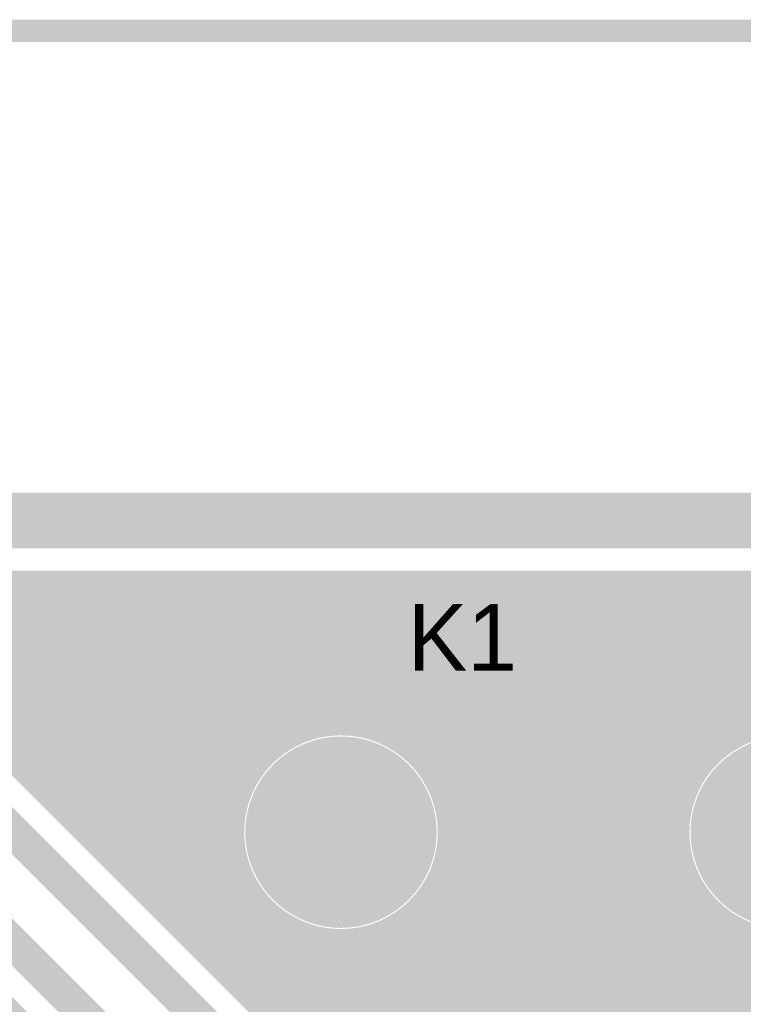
# Model space of a CAD drawing. Extents: x 7.17 to 14.1, y 4 to 11.75.
# Tile 174 of 214: x 10.49 to 10.81, y 8.64 to 9.08. Entities that reach past the tile are written whole.
import ezdxf

# ---------------------------------------------------------------- set-up
doc = ezdxf.new("R2010")
doc.units = 0
doc.layers.get('0').update_dxf_attribs({"linetype": 'CONTINUOUS'})
for name, color, linetype in [('BOTTOMLAYER', 5, 'CONTINUOUS'), ('BOTTOMSOLDER', 6, 'CONTINUOUS'), ('INTERNALPLANE1', 76, 'CONTINUOUS'), ('KEEPOUTLAYER', 6, 'CONTINUOUS'), ('MECHANICAL1', 6, 'CONTINUOUS'), ('MECHANICAL2', 216, 'CONTINUOUS'), ('MECHANICAL3', 76, 'CONTINUOUS'), ('MULTILAYER', 9, 'CONTINUOUS'), ('TOPOVERLAY', 2, 'CONTINUOUS'), ('TOPSOLDER', 216, 'CONTINUOUS')]:
    doc.layers.add(name, color=color, linetype=linetype)

# ---------------------------------------------------------------- blocks, each defined once
blk = doc.blocks.new('RELAY44_28')
at = {"layer": 'BOTTOMSOLDER', "const_width": 0.0375}
for points in [[(0.28125, 0.3, 1), (0.31875, 0.3, 1)], [(0.48125, 0.3, 1), (0.51875, 0.3, 1)]]:
    blk.add_lwpolyline(points, format="xyb", close=True, dxfattribs=at)
at = {"layer": 'MECHANICAL1', "const_width": 0.008}
blk.add_lwpolyline([(-0.05, 0.35), (0.75, 0.35)], dxfattribs=at)
at = {"layer": 'MULTILAYER', "const_width": 0.0335}
for points in [[(0.28325, 0.3, 1), (0.31675, 0.3, 1)], [(0.48325, 0.3, 1), (0.51675, 0.3, 1)]]:
    blk.add_lwpolyline(points, format="xyb", close=True, dxfattribs=at)
at = {"layer": 'TOPOVERLAY', "const_width": 0.008}
blk.add_lwpolyline([(-0.05, 0.35), (0.75, 0.35)], dxfattribs=at)
at = {"layer": 'TOPSOLDER', "const_width": 0.0375}
for points in [[(0.28125, 0.3, 1), (0.31875, 0.3, 1)], [(0.48125, 0.3, 1), (0.51875, 0.3, 1)]]:
    blk.add_lwpolyline(points, format="xyb", close=True, dxfattribs=at)

msp = doc.modelspace()

# ---------------------------------------------------------------- linework, layer by layer
at = {"layer": 'BOTTOMLAYER'}
for points, const_width in [([(7.414904, 8.8285), (11.083404, 8.8285)], 0.008), ([(10.40481, 8.8285), (10.66181, 8.5715)], 0.008), ([(10.411881, 8.8285), (10.668881, 8.5715)], 0.008), ([(10.418952, 8.8285), (10.675952, 8.5715)], 0.008), ([(10.426023, 8.8285), (10.683023, 8.5715)], 0.008), ([(10.433094, 8.8285), (10.690094, 8.5715)], 0.008), ([(10.440165, 8.8285), (10.697165, 8.5715)], 0.008), ([(10.44147, 8.786839), (10.483131, 8.8285)], 0.008), ([(10.445006, 8.783304), (10.490202, 8.8285)], 0.008), ([(10.447236, 8.8285), (10.704236, 8.5715)], 0.008), ([(10.448541, 8.779768), (10.497274, 8.8285)], 0.008), ([(10.452077, 8.776233), (10.504345, 8.8285)], 0.008), ([(10.454307, 8.8285), (10.586045, 8.696763)], 0.008), ([(10.455613, 8.772697), (10.511416, 8.8285)], 0.008), ([(10.459148, 8.769161), (10.518487, 8.8285)], 0.008), ([(10.461378, 8.8285), (10.583125, 8.706753)], 0.008), ([(10.462684, 8.765626), (10.525558, 8.8285)], 0.008), ([(10.466219, 8.76209), (10.532629, 8.8285)], 0.008), ([(10.468449, 8.8285), (10.582406, 8.714543)], 0.008), ([(10.469755, 8.758555), (10.5397, 8.8285)], 0.008), ([(10.47329, 8.755019), (10.546771, 8.8285)], 0.008), ([(10.475521, 8.8285), (10.582812, 8.721209)], 0.008), ([(10.476826, 8.751484), (10.553842, 8.8285)], 0.008), ([(10.480362, 8.747948), (10.560913, 8.8285)], 0.008), ([(10.482592, 8.8285), (10.583975, 8.727116)], 0.008), ([(10.483897, 8.744412), (10.567984, 8.8285)], 0.008), ([(10.487433, 8.740877), (10.575056, 8.8285)], 0.008), ([(10.489663, 8.8285), (10.585722, 8.732441)], 0.008), ([(10.490968, 8.737341), (10.582127, 8.8285)], 0.008), ([(10.494504, 8.733806), (10.589198, 8.8285)], 0.008), ([(10.496734, 8.8285), (10.587953, 8.73728)], 0.008), ([(10.498039, 8.73027), (10.596269, 8.8285)], 0.008), ([(10.501575, 8.726735), (10.60334, 8.8285)], 0.008), ([(10.503805, 8.8285), (10.590613, 8.741692)], 0.008), ([(10.50511, 8.723199), (10.610411, 8.8285)], 0.008), ([(10.508646, 8.719664), (10.617482, 8.8285)], 0.008), ([(10.510876, 8.8285), (10.593666, 8.74571)], 0.008), ([(10.512181, 8.716128), (10.624553, 8.8285)], 0.008), ([(10.515717, 8.712593), (10.631624, 8.8285)], 0.008), ([(10.517947, 8.8285), (10.597097, 8.74935)], 0.008), ([(10.519253, 8.709057), (10.638696, 8.8285)], 0.008), ([(10.522788, 8.705521), (10.645767, 8.8285)], 0.008), ([(10.525018, 8.8285), (10.600901, 8.752617)], 0.008), ([(10.526324, 8.701986), (10.652838, 8.8285)], 0.008), ([(10.529859, 8.69845), (10.659909, 8.8285)], 0.008), ([(10.532089, 8.8285), (10.605087, 8.755502)], 0.008), ([(10.533395, 8.694915), (10.66698, 8.8285)], 0.008), ([(10.53693, 8.691379), (10.674051, 8.8285)], 0.008), ([(10.53916, 8.8285), (10.609681, 8.75798)], 0.008), ([(10.546231, 8.8285), (10.614723, 8.760009)], 0.008), ([(10.553303, 8.8285), (10.620286, 8.761516)], 0.008), ([(10.560374, 8.8285), (10.626496, 8.762378)], 0.008), ([(10.567445, 8.8285), (10.633588, 8.762357)], 0.008), ([(10.574516, 8.8285), (10.642111, 8.760905)], 0.008), ([(10.581587, 8.8285), (10.654376, 8.755711)], 0.008), ([(10.588658, 8.8285), (10.845658, 8.5715)], 0.008), ([(10.595729, 8.8285), (10.852729, 8.5715)], 0.008), ([(10.6028, 8.8285), (10.8598, 8.5715)], 0.008), ([(10.607641, 8.620668), (10.815473, 8.8285)], 0.008), ([(10.609871, 8.8285), (10.866871, 8.5715)], 0.008), ([(10.611177, 8.617133), (10.822544, 8.8285)], 0.008), ([(10.611347, 8.758725), (10.681122, 8.8285)], 0.008), ([(10.614712, 8.613597), (10.829615, 8.8285)], 0.008), ([(10.616943, 8.8285), (10.873943, 8.5715)], 0.008), ([(10.618248, 8.610062), (10.836686, 8.8285)], 0.008), ([(10.621431, 8.761738), (10.688193, 8.8285)], 0.008), ([(10.621783, 8.606526), (10.843757, 8.8285)], 0.008), ([(10.624014, 8.8285), (10.881014, 8.5715)], 0.008), ([(10.625319, 8.602991), (10.850829, 8.8285)], 0.008), ([(10.628855, 8.599455), (10.8579, 8.8285)], 0.008), ([(10.62926, 8.762496), (10.695264, 8.8285)], 0.008), ([(10.631085, 8.8285), (10.888085, 8.5715)], 0.008), ([(10.63239, 8.595919), (10.864971, 8.8285)], 0.008), ([(10.635926, 8.592384), (10.872042, 8.8285)], 0.008), ([(10.635949, 8.762114), (10.702335, 8.8285)], 0.008), ([(10.638156, 8.8285), (10.895156, 8.5715)], 0.008), ([(10.641874, 8.760967), (10.709407, 8.8285)], 0.008), ([(10.645227, 8.8285), (10.902227, 8.5715)], 0.008), ([(10.647212, 8.759234), (10.716478, 8.8285)], 0.008), ([(10.652063, 8.757015), (10.723549, 8.8285)], 0.008), ([(10.652298, 8.8285), (10.787815, 8.692983)], 0.008), ([(10.656486, 8.754366), (10.73062, 8.8285)], 0.008), ([(10.659369, 8.8285), (10.783642, 8.704227)], 0.008), ([(10.660513, 8.751322), (10.737691, 8.8285)], 0.008), ([(10.664164, 8.747902), (10.744762, 8.8285)], 0.008), ([(10.66644, 8.8285), (10.782471, 8.712469)], 0.008), ([(10.667441, 8.744108), (10.751833, 8.8285)], 0.008), ([(10.670335, 8.739931), (10.758904, 8.8285)], 0.008), ([(10.670885, 8.690983), (10.808402, 8.8285)], 0.008), ([(10.672824, 8.735349), (10.765975, 8.8285)], 0.008), ([(10.673511, 8.8285), (10.782609, 8.719403)], 0.008), ([(10.674866, 8.730319), (10.773046, 8.8285)], 0.008), ([(10.675875, 8.703044), (10.801331, 8.8285)], 0.008), ([(10.676388, 8.724771), (10.780117, 8.8285)], 0.008), ([(10.677269, 8.71858), (10.787189, 8.8285)], 0.008), ([(10.677276, 8.711516), (10.79426, 8.8285)], 0.008), ([(10.680582, 8.8285), (10.78358, 8.725503)], 0.008), ([(10.687653, 8.8285), (10.785173, 8.730981)], 0.008), ([(10.694725, 8.8285), (10.787274, 8.735951)], 0.008), ([(10.701796, 8.8285), (10.789816, 8.74048)], 0.008), ([(10.708867, 8.8285), (10.79276, 8.744607)], 0.008), ([(10.715938, 8.8285), (10.796084, 8.748354)], 0.008), ([(10.723009, 8.8285), (10.799782, 8.751727)], 0.008), ([(10.73008, 8.8285), (10.803858, 8.754722)], 0.008), ([(10.737151, 8.8285), (10.808332, 8.757319)], 0.008), ([(10.744222, 8.8285), (10.813241, 8.759481)], 0.008), ([(10.751293, 8.8285), (10.818647, 8.761147)], 0.008), ([(10.758365, 8.8285), (10.824655, 8.762209)], 0.008), ([(10.765436, 8.8285), (10.831461, 8.762474)], 0.008), ([(10.772507, 8.8285), (10.839483, 8.761524)], 0.008), ([(10.779578, 8.8285), (10.850072, 8.758006)], 0.008), ([(10.786649, 8.8285), (11.043649, 8.5715)], 0.008), ([(10.79372, 8.8285), (11.05072, 8.5715)], 0.008), ([(10.800791, 8.8285), (11.057791, 8.5715)], 0.008), ([(10.807494, 8.756882), (10.879113, 8.8285)], 0.008), ([(10.807862, 8.8285), (11.064862, 8.5715)], 0.008), ([(10.418107, 8.810203), (10.65681, 8.5715)], 0.008), ([(10.402904, 8.795), (10.647904, 8.55)], 0.015), ([(10.382904, 8.765), (10.627904, 8.52)], 0.015), ([(10.373998, 8.7435), (10.612701, 8.504797)], 0.008), ([(10.639461, 8.588848), (10.788023, 8.73741)], 0.008), ([(10.670615, 8.739472), (10.838587, 8.5715)], 0.008), ([(10.540466, 8.687844), (10.586179, 8.733557)], 0.008), ([(10.675809, 8.727207), (10.831516, 8.5715)], 0.008), ([(10.544001, 8.684308), (10.583166, 8.723472)], 0.008), ([(10.642997, 8.585313), (10.783699, 8.726015)], 0.008), ([(10.677261, 8.718684), (10.824445, 8.5715)], 0.008), ([(10.547537, 8.680773), (10.582408, 8.715644)], 0.008), ([(10.646532, 8.581777), (10.782482, 8.717727)], 0.008), ([(10.650068, 8.578242), (10.782593, 8.710767)], 0.008), ([(10.677282, 8.711592), (10.817374, 8.5715)], 0.008), ([(10.551073, 8.677237), (10.58279, 8.708955)], 0.008), ([(10.67642, 8.705382), (10.810303, 8.5715)], 0.008), ([(10.554608, 8.673701), (10.583937, 8.70303)], 0.008), ([(10.653603, 8.574706), (10.783546, 8.704648)], 0.008), ([(10.558144, 8.670166), (10.58567, 8.697692)], 0.008), ([(10.657468, 8.5715), (10.785124, 8.699156)], 0.008), ([(10.674913, 8.699819), (10.803232, 8.5715)], 0.008), ([(10.561679, 8.66663), (10.587889, 8.692841)], 0.008), ([(10.66454, 8.5715), (10.787213, 8.694174)], 0.008), ([(10.672884, 8.694777), (10.79616, 8.5715)], 0.008), ([(10.565215, 8.663095), (10.590538, 8.688418)], 0.008), ([(10.670406, 8.690183), (10.789089, 8.5715)], 0.008), ([(10.671611, 8.5715), (10.789744, 8.689634)], 0.008), ([(10.56875, 8.659559), (10.593582, 8.684391)], 0.008), ([(10.667521, 8.685997), (10.782018, 8.5715)], 0.008), ([(10.678682, 8.5715), (10.792678, 8.685496)], 0.008), ([(10.572286, 8.656024), (10.597002, 8.68074)], 0.008), ([(10.660614, 8.678762), (10.767876, 8.5715)], 0.008), ([(10.664254, 8.682193), (10.774947, 8.5715)], 0.008), ([(10.685753, 8.5715), (10.795992, 8.68174)], 0.008), ([(10.575821, 8.652488), (10.600796, 8.677463)], 0.008), ([(10.579357, 8.648953), (10.604973, 8.674569)], 0.008), ([(10.656596, 8.675709), (10.760805, 8.5715)], 0.008), ([(10.692824, 8.5715), (10.79968, 8.678356)], 0.008), ([(10.699895, 8.5715), (10.803746, 8.675351)], 0.008), ([(10.582892, 8.645417), (10.609555, 8.67208)], 0.008), ([(10.586428, 8.641882), (10.614585, 8.670038)], 0.008), ([(10.604106, 8.624204), (10.653921, 8.674019)], 0.008), ([(10.611667, 8.671141), (10.711307, 8.5715)], 0.008), ([(10.647345, 8.670818), (10.746663, 8.5715)], 0.008), ([(10.652184, 8.673049), (10.753734, 8.5715)], 0.008), ([(10.706966, 8.5715), (10.80821, 8.672744)], 0.008), ([(10.714037, 8.5715), (10.813106, 8.670569)], 0.008), ([(10.749393, 8.5715), (10.849726, 8.671834)], 0.008), ([(10.807887, 8.672911), (10.909298, 8.5715)], 0.008), ([(10.589963, 8.638346), (10.620133, 8.668516)], 0.008), ([(10.593499, 8.634811), (10.626324, 8.667635)], 0.008), ([(10.597035, 8.631275), (10.633388, 8.667628)], 0.008), ([(10.60057, 8.627739), (10.64186, 8.669029)], 0.008), ([(10.621657, 8.668221), (10.718378, 8.5715)], 0.008), ([(10.629447, 8.667502), (10.725449, 8.5715)], 0.008), ([(10.636113, 8.667908), (10.73252, 8.5715)], 0.008), ([(10.64202, 8.669071), (10.739592, 8.5715)], 0.008), ([(10.721108, 8.5715), (10.818498, 8.66889)], 0.008), ([(10.728179, 8.5715), (10.824489, 8.66781)], 0.008), ([(10.73525, 8.5715), (10.83127, 8.66752)], 0.008), ([(10.742322, 8.5715), (10.83925, 8.668429)], 0.008)]:
    msp.add_lwpolyline(points, dxfattribs=dict(at, const_width=const_width))
for points, const_width in [([(10.480592, 8.8285, 1), (10.484592, 8.8285, 1)], 0.004), ([(10.481131, 8.8285, 1), (10.485131, 8.8285, 1)], 0.004), ([(10.487663, 8.8285, 1), (10.491663, 8.8285, 1)], 0.004), ([(10.488202, 8.8285, 1), (10.492202, 8.8285, 1)], 0.004), ([(10.494734, 8.8285, 1), (10.498734, 8.8285, 1)], 0.004), ([(10.495273, 8.8285, 1), (10.499273, 8.8285, 1)], 0.004), ([(10.501805, 8.8285, 1), (10.505805, 8.8285, 1)], 0.004), ([(10.502345, 8.8285, 1), (10.506345, 8.8285, 1)], 0.004), ([(10.508876, 8.8285, 1), (10.512876, 8.8285, 1)], 0.004), ([(10.509416, 8.8285, 1), (10.513416, 8.8285, 1)], 0.004), ([(10.515947, 8.8285, 1), (10.519947, 8.8285, 1)], 0.004), ([(10.516487, 8.8285, 1), (10.520487, 8.8285, 1)], 0.004), ([(10.523018, 8.8285, 1), (10.527018, 8.8285, 1)], 0.004), ([(10.523558, 8.8285, 1), (10.527558, 8.8285, 1)], 0.004), ([(10.530089, 8.8285, 1), (10.534089, 8.8285, 1)], 0.004), ([(10.530629, 8.8285, 1), (10.534629, 8.8285, 1)], 0.004), ([(10.53716, 8.8285, 1), (10.54116, 8.8285, 1)], 0.004), ([(10.5377, 8.8285, 1), (10.5417, 8.8285, 1)], 0.004), ([(10.544232, 8.8285, 1), (10.548231, 8.8285, 1)], 0.004), ([(10.544771, 8.8285, 1), (10.548771, 8.8285, 1)], 0.004), ([(10.551303, 8.8285, 1), (10.555303, 8.8285, 1)], 0.004), ([(10.551842, 8.8285, 1), (10.555842, 8.8285, 1)], 0.004), ([(10.558374, 8.8285, 1), (10.562374, 8.8285, 1)], 0.004), ([(10.558913, 8.8285, 1), (10.562913, 8.8285, 1)], 0.004), ([(10.565445, 8.8285, 1), (10.569445, 8.8285, 1)], 0.004), ([(10.565985, 8.8285, 1), (10.569985, 8.8285, 1)], 0.004), ([(10.572516, 8.8285, 1), (10.576516, 8.8285, 1)], 0.004), ([(10.573056, 8.8285, 1), (10.577056, 8.8285, 1)], 0.004), ([(10.579587, 8.8285, 1), (10.583587, 8.8285, 1)], 0.004), ([(10.580127, 8.8285, 1), (10.584127, 8.8285, 1)], 0.004), ([(10.586658, 8.8285, 1), (10.590658, 8.8285, 1)], 0.004), ([(10.587198, 8.8285, 1), (10.591198, 8.8285, 1)], 0.004), ([(10.593729, 8.8285, 1), (10.597729, 8.8285, 1)], 0.004), ([(10.594269, 8.8285, 1), (10.598269, 8.8285, 1)], 0.004), ([(10.6008, 8.8285, 1), (10.6048, 8.8285, 1)], 0.004), ([(10.60134, 8.8285, 1), (10.60534, 8.8285, 1)], 0.004), ([(10.607871, 8.8285, 1), (10.611871, 8.8285, 1)], 0.004), ([(10.608411, 8.8285, 1), (10.612411, 8.8285, 1)], 0.004), ([(10.614942, 8.8285, 1), (10.618942, 8.8285, 1)], 0.004), ([(10.615482, 8.8285, 1), (10.619482, 8.8285, 1)], 0.004), ([(10.622014, 8.8285, 1), (10.626014, 8.8285, 1)], 0.004), ([(10.622553, 8.8285, 1), (10.626553, 8.8285, 1)], 0.004), ([(10.629085, 8.8285, 1), (10.633085, 8.8285, 1)], 0.004), ([(10.629624, 8.8285, 1), (10.633624, 8.8285, 1)], 0.004), ([(10.636156, 8.8285, 1), (10.640156, 8.8285, 1)], 0.004), ([(10.636696, 8.8285, 1), (10.640695, 8.8285, 1)], 0.004), ([(10.643227, 8.8285, 1), (10.647227, 8.8285, 1)], 0.004), ([(10.643767, 8.8285, 1), (10.647767, 8.8285, 1)], 0.004), ([(10.650298, 8.8285, 1), (10.654298, 8.8285, 1)], 0.004), ([(10.650838, 8.8285, 1), (10.654838, 8.8285, 1)], 0.004), ([(10.657369, 8.8285, 1), (10.661369, 8.8285, 1)], 0.004), ([(10.657909, 8.8285, 1), (10.661909, 8.8285, 1)], 0.004), ([(10.66444, 8.8285, 1), (10.66844, 8.8285, 1)], 0.004), ([(10.66498, 8.8285, 1), (10.66898, 8.8285, 1)], 0.004), ([(10.671511, 8.8285, 1), (10.675511, 8.8285, 1)], 0.004), ([(10.672051, 8.8285, 1), (10.676051, 8.8285, 1)], 0.004), ([(10.678582, 8.8285, 1), (10.682582, 8.8285, 1)], 0.004), ([(10.679122, 8.8285, 1), (10.683122, 8.8285, 1)], 0.004), ([(10.685654, 8.8285, 1), (10.689654, 8.8285, 1)], 0.004), ([(10.686193, 8.8285, 1), (10.690193, 8.8285, 1)], 0.004), ([(10.692725, 8.8285, 1), (10.696725, 8.8285, 1)], 0.004), ([(10.693264, 8.8285, 1), (10.697264, 8.8285, 1)], 0.004), ([(10.699796, 8.8285, 1), (10.703796, 8.8285, 1)], 0.004), ([(10.700335, 8.8285, 1), (10.704335, 8.8285, 1)], 0.004), ([(10.706867, 8.8285, 1), (10.710867, 8.8285, 1)], 0.004), ([(10.707406, 8.8285, 1), (10.711407, 8.8285, 1)], 0.004), ([(10.713938, 8.8285, 1), (10.717938, 8.8285, 1)], 0.004), ([(10.714478, 8.8285, 1), (10.718478, 8.8285, 1)], 0.004), ([(10.721009, 8.8285, 1), (10.725009, 8.8285, 1)], 0.004), ([(10.721549, 8.8285, 1), (10.725549, 8.8285, 1)], 0.004), ([(10.72808, 8.8285, 1), (10.73208, 8.8285, 1)], 0.004), ([(10.72862, 8.8285, 1), (10.73262, 8.8285, 1)], 0.004), ([(10.735151, 8.8285, 1), (10.739151, 8.8285, 1)], 0.004), ([(10.735691, 8.8285, 1), (10.739691, 8.8285, 1)], 0.004), ([(10.742222, 8.8285, 1), (10.746222, 8.8285, 1)], 0.004), ([(10.742762, 8.8285, 1), (10.746762, 8.8285, 1)], 0.004), ([(10.749293, 8.8285, 1), (10.753293, 8.8285, 1)], 0.004), ([(10.749833, 8.8285, 1), (10.753833, 8.8285, 1)], 0.004), ([(10.756365, 8.8285, 1), (10.760364, 8.8285, 1)], 0.004), ([(10.756904, 8.8285, 1), (10.760904, 8.8285, 1)], 0.004), ([(10.763436, 8.8285, 1), (10.767436, 8.8285, 1)], 0.004), ([(10.763975, 8.8285, 1), (10.767975, 8.8285, 1)], 0.004), ([(10.770507, 8.8285, 1), (10.774507, 8.8285, 1)], 0.004), ([(10.771046, 8.8285, 1), (10.775046, 8.8285, 1)], 0.004), ([(10.777578, 8.8285, 1), (10.781578, 8.8285, 1)], 0.004), ([(10.778118, 8.8285, 1), (10.782118, 8.8285, 1)], 0.004), ([(10.784649, 8.8285, 1), (10.788649, 8.8285, 1)], 0.004), ([(10.785189, 8.8285, 1), (10.789189, 8.8285, 1)], 0.004), ([(10.79172, 8.8285, 1), (10.79572, 8.8285, 1)], 0.004), ([(10.79226, 8.8285, 1), (10.79626, 8.8285, 1)], 0.004), ([(10.798791, 8.8285, 1), (10.802791, 8.8285, 1)], 0.004), ([(10.799331, 8.8285, 1), (10.803331, 8.8285, 1)], 0.004), ([(10.805862, 8.8285, 1), (10.809862, 8.8285, 1)], 0.004), ([(10.806402, 8.8285, 1), (10.810402, 8.8285, 1)], 0.004), ([(10.677404, 8.715, 1), (10.582404, 8.715, 1)], 0.008), ([(10.609347, 8.758725, 1), (10.613347, 8.758725, 1)], 0.004), ([(10.612723, 8.760009, 1), (10.616723, 8.760009, 1)], 0.004), ([(10.618286, 8.761516, 1), (10.622286, 8.761516, 1)], 0.004), ([(10.619431, 8.761738, 1), (10.623432, 8.761738, 1)], 0.004), ([(10.624496, 8.762378, 1), (10.628496, 8.762378, 1)], 0.004), ([(10.62726, 8.762496, 1), (10.63126, 8.762496, 1)], 0.004), ([(10.631588, 8.762357, 1), (10.635588, 8.762357, 1)], 0.004), ([(10.633949, 8.762114, 1), (10.637949, 8.762114, 1)], 0.004), ([(10.639874, 8.760967, 1), (10.643874, 8.760967, 1)], 0.004), ([(10.640111, 8.760905, 1), (10.644111, 8.760905, 1)], 0.004), ([(10.645212, 8.759234, 1), (10.649212, 8.759234, 1)], 0.004), ([(10.877404, 8.715, 1), (10.782404, 8.715, 1)], 0.008), ([(10.811241, 8.759481, 1), (10.815241, 8.759481, 1)], 0.004), ([(10.603088, 8.755502, 1), (10.607088, 8.755502, 1)], 0.004), ([(10.607681, 8.75798, 1), (10.611681, 8.75798, 1)], 0.004), ([(10.650063, 8.757015, 1), (10.654063, 8.757015, 1)], 0.004), ([(10.652376, 8.755711, 1), (10.656376, 8.755711, 1)], 0.004), ([(10.654486, 8.754366, 1), (10.658486, 8.754366, 1)], 0.004), ([(10.801858, 8.754722, 1), (10.805858, 8.754722, 1)], 0.004), ([(10.805494, 8.756882, 1), (10.809494, 8.756882, 1)], 0.004), ([(10.806332, 8.757319, 1), (10.810332, 8.757319, 1)], 0.004), ([(10.595097, 8.74935, 1), (10.599097, 8.74935, 1)], 0.004), ([(10.598901, 8.752617, 1), (10.602901, 8.752617, 1)], 0.004), ([(10.658513, 8.751322, 1), (10.662513, 8.751322, 1)], 0.004), ([(10.797782, 8.751727, 1), (10.801782, 8.751727, 1)], 0.004), ([(10.591666, 8.74571, 1), (10.595666, 8.74571, 1)], 0.004), ([(10.662164, 8.747902, 1), (10.666164, 8.747902, 1)], 0.004), ([(10.794084, 8.748354, 1), (10.798084, 8.748354, 1)], 0.004), ([(10.481897, 8.744412, 1), (10.485897, 8.744412, 1)], 0.004), ([(10.485433, 8.740877, 1), (10.489433, 8.740877, 1)], 0.004), ([(10.588613, 8.741692, 1), (10.592613, 8.741692, 1)], 0.004), ([(10.665441, 8.744108, 1), (10.669441, 8.744108, 1)], 0.004), ([(10.787816, 8.74048, 1), (10.791816, 8.74048, 1)], 0.004), ([(10.79076, 8.744607, 1), (10.79476, 8.744607, 1)], 0.004), ([(10.488968, 8.737341, 1), (10.492968, 8.737341, 1)], 0.004), ([(10.585954, 8.73728, 1), (10.589954, 8.73728, 1)], 0.004), ([(10.668335, 8.739931, 1), (10.672335, 8.739931, 1)], 0.004), ([(10.668615, 8.739472, 1), (10.672615, 8.739472, 1)], 0.004), ([(10.786022, 8.73741, 1), (10.790022, 8.73741, 1)], 0.004), ([(10.492504, 8.733806, 1), (10.496504, 8.733806, 1)], 0.004), ([(10.583722, 8.732441, 1), (10.587722, 8.732441, 1)], 0.004), ([(10.584179, 8.733557, 1), (10.588179, 8.733557, 1)], 0.004), ([(10.670824, 8.735349, 1), (10.674824, 8.735349, 1)], 0.004), ([(10.785274, 8.735951, 1), (10.789274, 8.735951, 1)], 0.004), ([(10.496039, 8.73027, 1), (10.500039, 8.73027, 1)], 0.004), ([(10.672866, 8.730319, 1), (10.676866, 8.730319, 1)], 0.004), ([(10.673809, 8.727207, 1), (10.677809, 8.727207, 1)], 0.004), ([(10.783173, 8.730981, 1), (10.787173, 8.730981, 1)], 0.004), ([(10.499575, 8.726735, 1), (10.503575, 8.726735, 1)], 0.004), ([(10.50311, 8.723199, 1), (10.50711, 8.723199, 1)], 0.004), ([(10.581166, 8.723472, 1), (10.585166, 8.723472, 1)], 0.004), ([(10.581975, 8.727116, 1), (10.585975, 8.727116, 1)], 0.004), ([(10.674388, 8.724771, 1), (10.678388, 8.724771, 1)], 0.004), ([(10.78158, 8.725503, 1), (10.78558, 8.725503, 1)], 0.004), ([(10.781699, 8.726015, 1), (10.785699, 8.726015, 1)], 0.004), ([(10.506646, 8.719664, 1), (10.510646, 8.719664, 1)], 0.004), ([(10.580811, 8.721209, 1), (10.584812, 8.721209, 1)], 0.004), ([(10.675261, 8.718684, 1), (10.679261, 8.718684, 1)], 0.004), ([(10.675269, 8.71858, 1), (10.679269, 8.71858, 1)], 0.004), ([(10.780608, 8.719403, 1), (10.784608, 8.719403, 1)], 0.004), ([(10.510181, 8.716128, 1), (10.514181, 8.716128, 1)], 0.004), ([(10.580404, 8.715, 1), (10.584404, 8.715, 1)], 0.004), ([(10.580406, 8.714543, 1), (10.584406, 8.714543, 1)], 0.004), ([(10.580408, 8.715644, 1), (10.584408, 8.715644, 1)], 0.004), ([(10.675404, 8.715, 1), (10.679404, 8.715, 1)], 0.004), ([(10.780404, 8.715, 1), (10.784404, 8.715, 1)], 0.004), ([(10.780482, 8.717727, 1), (10.784482, 8.717727, 1)], 0.004), ([(10.513717, 8.712593, 1), (10.517717, 8.712593, 1)], 0.004), ([(10.675276, 8.711516, 1), (10.679276, 8.711516, 1)], 0.004), ([(10.675282, 8.711592, 1), (10.679282, 8.711592, 1)], 0.004), ([(10.780472, 8.712469, 1), (10.784472, 8.712469, 1)], 0.004), ([(10.780593, 8.710767, 1), (10.784593, 8.710767, 1)], 0.004), ([(10.517252, 8.709057, 1), (10.521252, 8.709057, 1)], 0.004), ([(10.520788, 8.705521, 1), (10.524788, 8.705521, 1)], 0.004), ([(10.58079, 8.708955, 1), (10.58479, 8.708955, 1)], 0.004), ([(10.581125, 8.706753, 1), (10.585125, 8.706753, 1)], 0.004), ([(10.67442, 8.705382, 1), (10.67842, 8.705382, 1)], 0.004), ([(10.524324, 8.701986, 1), (10.528324, 8.701986, 1)], 0.004), ([(10.581937, 8.70303, 1), (10.585937, 8.70303, 1)], 0.004), ([(10.673875, 8.703044, 1), (10.677875, 8.703044, 1)], 0.004), ([(10.781546, 8.704648, 1), (10.785546, 8.704648, 1)], 0.004), ([(10.781642, 8.704227, 1), (10.785642, 8.704227, 1)], 0.004), ([(10.527859, 8.69845, 1), (10.531859, 8.69845, 1)], 0.004), ([(10.58367, 8.697692, 1), (10.58767, 8.697692, 1)], 0.004), ([(10.584045, 8.696763, 1), (10.588045, 8.696763, 1)], 0.004), ([(10.672913, 8.699819, 1), (10.676913, 8.699819, 1)], 0.004), ([(10.783124, 8.699156, 1), (10.787124, 8.699156, 1)], 0.004), ([(10.531395, 8.694915, 1), (10.535395, 8.694915, 1)], 0.004), ([(10.58589, 8.692841, 1), (10.589889, 8.692841, 1)], 0.004), ([(10.670884, 8.694777, 1), (10.674884, 8.694777, 1)], 0.004), ([(10.785213, 8.694174, 1), (10.789213, 8.694174, 1)], 0.004), ([(10.785815, 8.692983, 1), (10.789815, 8.692983, 1)], 0.004), ([(10.53493, 8.691379, 1), (10.53893, 8.691379, 1)], 0.004), ([(10.538466, 8.687844, 1), (10.542466, 8.687844, 1)], 0.004), ([(10.588538, 8.688418, 1), (10.592538, 8.688418, 1)], 0.004), ([(10.668406, 8.690183, 1), (10.672406, 8.690183, 1)], 0.004), ([(10.668885, 8.690983, 1), (10.672885, 8.690983, 1)], 0.004), ([(10.787744, 8.689634, 1), (10.791744, 8.689634, 1)], 0.004), ([(10.542001, 8.684308, 1), (10.546001, 8.684308, 1)], 0.004), ([(10.591582, 8.684391, 1), (10.595582, 8.684391, 1)], 0.004), ([(10.665521, 8.685997, 1), (10.669521, 8.685997, 1)], 0.004), ([(10.790678, 8.685496, 1), (10.794678, 8.685496, 1)], 0.004), ([(10.545537, 8.680773, 1), (10.549537, 8.680773, 1)], 0.004), ([(10.595002, 8.68074, 1), (10.599002, 8.68074, 1)], 0.004), ([(10.658614, 8.678762, 1), (10.662614, 8.678762, 1)], 0.004), ([(10.662254, 8.682193, 1), (10.666254, 8.682193, 1)], 0.004), ([(10.793992, 8.68174, 1), (10.797992, 8.68174, 1)], 0.004), ([(10.549072, 8.677237, 1), (10.553073, 8.677237, 1)], 0.004), ([(10.598796, 8.677463, 1), (10.602796, 8.677463, 1)], 0.004), ([(10.602973, 8.674569, 1), (10.606973, 8.674569, 1)], 0.004), ([(10.654596, 8.675709, 1), (10.658596, 8.675709, 1)], 0.004), ([(10.79768, 8.678356, 1), (10.80168, 8.678356, 1)], 0.004), ([(10.801746, 8.675351, 1), (10.805746, 8.675351, 1)], 0.004), ([(10.552608, 8.673701, 1), (10.556608, 8.673701, 1)], 0.004), ([(10.556144, 8.670166, 1), (10.560144, 8.670166, 1)], 0.004), ([(10.607555, 8.67208, 1), (10.611555, 8.67208, 1)], 0.004), ([(10.609667, 8.671141, 1), (10.613667, 8.671141, 1)], 0.004), ([(10.612585, 8.670038, 1), (10.616585, 8.670038, 1)], 0.004), ([(10.645345, 8.670818, 1), (10.649345, 8.670818, 1)], 0.004), ([(10.650184, 8.673049, 1), (10.654184, 8.673049, 1)], 0.004), ([(10.651921, 8.674019, 1), (10.655921, 8.674019, 1)], 0.004), ([(10.805887, 8.672911, 1), (10.809887, 8.672911, 1)], 0.004), ([(10.80621, 8.672744, 1), (10.81021, 8.672744, 1)], 0.004), ([(10.811106, 8.670569, 1), (10.815106, 8.670569, 1)], 0.004), ([(10.559679, 8.66663, 1), (10.563679, 8.66663, 1)], 0.004), ([(10.618133, 8.668516, 1), (10.622133, 8.668516, 1)], 0.004), ([(10.619657, 8.668221, 1), (10.623657, 8.668221, 1)], 0.004), ([(10.624324, 8.667635, 1), (10.628324, 8.667635, 1)], 0.004), ([(10.627447, 8.667502, 1), (10.631447, 8.667502, 1)], 0.004), ([(10.631388, 8.667628, 1), (10.635388, 8.667628, 1)], 0.004), ([(10.634113, 8.667908, 1), (10.638113, 8.667908, 1)], 0.004), ([(10.63986, 8.669029, 1), (10.64386, 8.669029, 1)], 0.004), ([(10.64002, 8.669071, 1), (10.64402, 8.669071, 1)], 0.004), ([(10.563215, 8.663095, 1), (10.567215, 8.663095, 1)], 0.004), ([(10.56675, 8.659559, 1), (10.57075, 8.659559, 1)], 0.004), ([(10.570286, 8.656024, 1), (10.574286, 8.656024, 1)], 0.004), ([(10.573821, 8.652488, 1), (10.577821, 8.652488, 1)], 0.004), ([(10.577357, 8.648953, 1), (10.581357, 8.648953, 1)], 0.004), ([(10.580892, 8.645417, 1), (10.584892, 8.645417, 1)], 0.004), ([(10.584428, 8.641882, 1), (10.588428, 8.641882, 1)], 0.004), ([(10.587964, 8.638346, 1), (10.591964, 8.638346, 1)], 0.004), ([(10.591499, 8.634811, 1), (10.595499, 8.634811, 1)], 0.004)]:
    msp.add_lwpolyline(points, format="xyb", close=True, dxfattribs=dict(at, const_width=const_width))
at = {"layer": 'INTERNALPLANE1', "const_width": 0.043}
for points in [[(10.608404, 8.715, 1), (10.651404, 8.715, 1)], [(10.808404, 8.715, 1), (10.851404, 8.715, 1)]]:
    msp.add_lwpolyline(points, format="xyb", close=True, dxfattribs=at)
at = {"layer": 'KEEPOUTLAYER', "const_width": 0.025}
msp.add_lwpolyline([(7.179904, 8.855), (11.109904, 8.855)], dxfattribs=at)
at = {"layer": 'MECHANICAL2', "const_width": 0.01}
msp.add_lwpolyline([(10.279739, 9.075), (12.289904, 9.075)], dxfattribs=at)
at = {"layer": 'MECHANICAL3', "const_width": 0.01}
msp.add_lwpolyline([(7.179904, 8.855), (11.109904, 8.855)], dxfattribs=at)
at = {"layer": 'MULTILAYER', "const_width": 0.01}
msp.add_lwpolyline([(7.179904, 8.855), (11.109904, 8.855)], dxfattribs=at)

# ---------------------------------------------------------------- block references
msp.add_blockref('RELAY44_28', (10.329904, 8.415))

# ---------------------------------------------------------------- texts
at = {"layer": 'TOPOVERLAY'}
msp.add_text('K1', height=0.03, dxfattribs=at).set_placement((10.659904, 8.7875))

doc.saveas('drawing.dxf')
